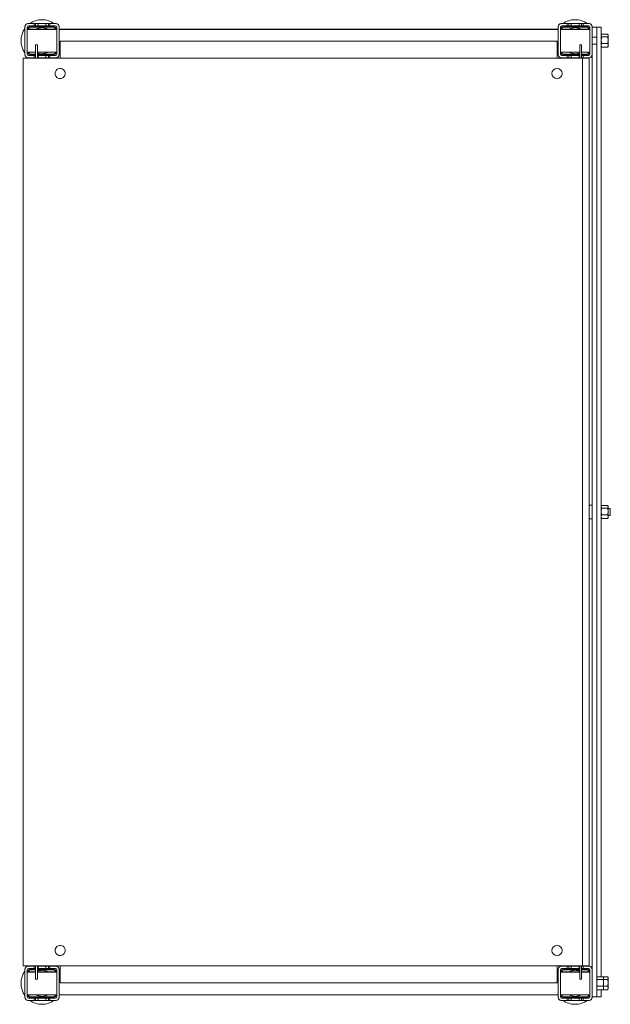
# Model space of a CAD drawing. Header units: millimetres. Extents: x -121 to 399, y -712 to 156.
import ezdxf

# ---------------------------------------------------------------- set-up
doc = ezdxf.new("R2010")
doc.units = ezdxf.units.MM

msp = doc.modelspace()

# ---------------------------------------------------------------- linework, layer by layer
at = {"color": 0, "linetype": 'Continuous', "lineweight": 0}
for p, q in [((-116.79, 149.83), (-116.79, 149.33)), ((-116.79, 149.33), (-116.79, 125.33)), ((-114.79, 149.33), (-114.79, 125.33)), ((-113.79, 152.33), (-114.29, 152.33)), ((-108.79, 152.33), (-113.79, 152.33)), ((-108.79, 150.33), (-113.79, 150.33)), ((-91.79, 149.83), (-111.79, 149.83)), ((-91.79, 149.33), (-111.79, 149.33)), ((-108.79, 150.33), (-108.79, 152.33)), ((-108.79, 152.33), (-107.39, 152.33)), ((-108.79, 150.33), (-107.39, 150.33)), ((-107.39, 152.33), (-105.29, 152.33)), ((-107.39, 152.33), (-107.39, 150.33)), ((-107.39, 150.33), (-105.29, 150.33)), ((-98.29, 152.33), (-105.29, 152.33)), ((-105.29, 152.33), (-105.29, 150.33)), ((-98.29, 150.33), (-105.29, 150.33)), ((-98.29, 150.33), (-98.29, 152.33)), ((-98.29, 152.33), (-96.19, 152.33)), ((-98.29, 150.33), (-96.19, 150.33)), ((-96.19, 152.33), (-94.79, 152.33)), ((-96.19, 152.33), (-96.19, 150.33)), ((-96.19, 150.33), (-94.79, 150.33)), ((-89.79, 152.33), (-94.79, 152.33)), ((-94.79, 152.33), (-94.79, 150.33)), ((-89.79, 150.33), (-94.79, 150.33)), ((-89.29, 152.33), (-89.79, 152.33)), ((-88.79, 125.33), (-88.79, 149.33)), ((-86.79, 149.33), (-86.79, 149.83)), ((-86.79, 125.33), (-86.79, 149.33)), ((353.21, 149.83), (353.21, 149.33)), ((353.21, 149.33), (353.21, 125.33)), ((355.21, 149.33), (355.21, 125.33)), ((356.21, 152.33), (355.71, 152.33)), ((361.21, 152.33), (356.21, 152.33)), ((361.21, 150.33), (356.21, 150.33)), ((378.21, 149.83), (358.21, 149.83)), ((378.21, 149.33), (358.21, 149.33)), ((361.21, 150.33), (361.21, 152.33)), ((362.61, 152.33), (361.21, 152.33)), ((361.21, 150.33), (362.61, 150.33)), ((364.71, 152.33), (362.61, 152.33)), ((362.61, 150.33), (362.61, 152.33)), ((362.61, 150.33), (364.71, 150.33)), ((371.71, 152.33), (364.71, 152.33)), ((364.71, 152.33), (364.71, 150.33)), ((371.71, 150.33), (364.71, 150.33)), ((371.71, 150.33), (371.71, 152.33)), ((373.81, 152.33), (371.71, 152.33)), ((371.71, 150.33), (373.81, 150.33)), ((375.21, 152.33), (373.81, 152.33)), ((373.81, 150.33), (373.81, 152.33)), ((373.81, 150.33), (375.21, 150.33)), ((380.21, 152.33), (375.21, 152.33)), ((375.21, 152.33), (375.21, 150.33)), ((380.21, 150.33), (375.21, 150.33)), ((380.71, 152.33), (380.21, 152.33)), ((381.21, 125.33), (381.21, 149.33)), ((383.21, 149.33), (383.21, 149.83)), ((383.21, 125.33), (383.21, 149.33)), ((387.21, 149.27), (383.21, 149.27)), ((387.21, 149.27), (387.21, 143.46)), ((391.21, 149.27), (387.21, 149.27)), ((391.21, 143.46), (391.21, 149.27)), ((-114.79, 147.43), (-88.79, 147.43)), ((-114.79, 147.33), (-112.79, 147.33)), ((-114.79, 147.23), (-88.79, 147.23)), ((-100.79, 147.33), (-112.79, 147.33)), ((-112.79, 147.33), (-112.79, 147.23)), ((-100.79, 147.23), (-100.79, 147.33)), ((-100.79, 147.33), (-98.79, 147.33)), ((-98.79, 147.33), (-98.79, 147.23)), ((-86.79, 147.43), (353.21, 147.43)), ((-86.79, 147.23), (353.21, 147.23)), ((355.21, 147.43), (381.21, 147.43)), ((355.21, 147.23), (381.21, 147.23)), ((365.21, 147.23), (365.21, 147.33)), ((365.21, 147.33), (367.21, 147.33)), ((379.21, 147.33), (367.21, 147.33)), ((367.21, 147.33), (367.21, 147.23)), ((379.21, 147.23), (379.21, 147.33)), ((379.21, 147.33), (381.21, 147.33)), ((387.21, 140.33), (383.21, 140.33)), ((387.21, 143.46), (387.21, 122.42)), ((391.21, 122.42), (391.21, 143.46)), ((391.21, 143.08), (391.66, 143.08)), ((391.21, 142.33), (391.5, 142.82)), ((396.87, 143.08), (391.66, 143.08)), ((396.87, 140.69), (391.66, 140.69)), ((397.31, 142.33), (397.03, 142.82)), ((397.31, 142.33), (397.31, 141.88)), ((397.31, 141.88), (397.31, 137.82)), ((-107.39, 133.63), (-105.89, 133.63)), ((-107.39, 133.63), (-107.39, 131.83)), ((-107.39, 121.83), (-107.39, 131.83)), ((-105.89, 133.63), (-105.89, 131.83)), ((-105.89, 121.83), (-105.89, 131.83)), ((-85.78, 136.83), (352.22, 136.83)), ((-85.78, 136.83), (-85.78, 121.83)), ((352.22, 121.83), (352.22, 136.83)), ((373.82, 133.63), (372.32, 133.63)), ((372.32, 131.83), (372.32, 133.63)), ((372.32, 131.83), (372.32, 121.83)), ((373.82, 131.83), (373.82, 133.63)), ((373.82, 131.83), (373.82, 121.83)), ((387.21, 134.33), (383.21, 134.33)), ((391.21, 132.33), (391.5, 131.84)), ((391.21, 131.59), (391.66, 131.59)), ((396.87, 134.94), (391.66, 134.94)), ((396.87, 131.59), (391.66, 131.59)), ((397.31, 132.33), (397.03, 131.84)), ((397.31, 137.82), (397.31, 133.26)), ((397.31, 133.26), (397.31, 132.33)), ((-118.28, 121.83), (-118.28, -678.17)), ((-115.03, 121.83), (-118.28, 121.83)), ((-116.79, 125.33), (-116.79, 124.83)), ((-115.03, 121.83), (372.72, 121.83)), ((-114.79, 127.23), (-107.39, 127.23)), ((-114.29, 122.33), (-113.79, 122.33)), ((-113.79, 124.33), (-108.79, 124.33)), ((-113.79, 122.33), (-108.79, 122.33)), ((-111.79, 125.34), (-107.39, 125.34)), ((-111.79, 124.83), (-107.39, 124.83)), ((-108.79, 122.33), (-108.79, 124.33)), ((-107.39, 124.33), (-108.79, 124.33)), ((-108.79, 122.33), (-107.39, 122.33)), ((-105.89, 127.23), (-88.79, 127.23)), ((-105.89, 125.34), (-91.79, 125.34)), ((-105.89, 124.83), (-91.79, 124.83)), ((-105.29, 124.33), (-105.89, 124.33)), ((-105.89, 122.33), (-105.29, 122.33)), ((-105.29, 124.33), (-98.29, 124.33)), ((-105.29, 124.33), (-105.29, 122.33)), ((-105.29, 122.33), (-98.29, 122.33)), ((-98.29, 122.33), (-98.29, 124.33)), ((-96.19, 124.33), (-98.29, 124.33)), ((-98.29, 122.33), (-96.19, 122.33)), ((-94.79, 124.33), (-96.19, 124.33)), ((-96.19, 124.33), (-96.19, 122.33)), ((-96.19, 122.33), (-94.79, 122.33)), ((-94.79, 124.33), (-89.79, 124.33)), ((-94.79, 124.33), (-94.79, 122.33)), ((-94.79, 122.33), (-89.79, 122.33)), ((-89.79, 122.33), (-89.29, 122.33)), ((-86.79, 127.23), (-85.78, 127.23)), ((-86.79, 124.83), (-86.79, 125.33)), ((352.22, 127.23), (353.21, 127.23)), ((353.21, 125.33), (353.21, 124.83)), ((355.21, 127.23), (372.32, 127.23)), ((355.71, 122.33), (356.21, 122.33)), ((356.21, 124.33), (361.21, 124.33)), ((356.21, 122.33), (361.21, 122.33)), ((358.21, 125.34), (372.32, 125.34)), ((358.21, 124.83), (372.32, 124.83)), ((361.21, 122.33), (361.21, 124.33)), ((362.61, 124.33), (361.21, 124.33)), ((362.61, 122.33), (361.21, 122.33)), ((364.71, 124.33), (362.61, 124.33)), ((362.61, 122.33), (362.61, 124.33)), ((364.71, 122.33), (362.61, 122.33)), ((364.71, 124.33), (371.71, 124.33)), ((364.71, 124.33), (364.71, 122.33)), ((364.71, 122.33), (371.71, 122.33)), ((371.71, 122.33), (371.71, 124.33)), ((372.32, 124.33), (371.71, 124.33)), ((372.32, 122.33), (371.71, 122.33)), ((372.72, 121.83), (374.72, 121.83)), ((373.82, 127.23), (381.21, 127.23)), ((373.82, 125.34), (378.21, 125.34)), ((373.82, 124.83), (378.21, 124.83)), ((375.21, 124.33), (373.82, 124.33)), ((375.21, 122.33), (373.82, 122.33)), ((374.72, 121.83), (374.72, -678.17)), ((380.72, 121.83), (374.72, 121.83)), ((375.21, 124.33), (380.21, 124.33)), ((375.21, 124.33), (375.21, 122.33)), ((375.21, 122.33), (380.21, 122.33)), ((380.21, 122.33), (380.71, 122.33)), ((380.72, 121.83), (380.72, -678.17)), ((383.21, 125.33), (383.21, -678.75)), ((387.21, 122.42), (387.21, -278.17)), ((391.21, 122.42), (391.21, -687.92)), ((383.21, -272.17), (380.89, -272.17)), ((391.21, -273.17), (391.5, -272.68)), ((396.87, -272.42), (391.66, -272.42)), ((396.87, -274.81), (391.66, -274.81)), ((397.31, -273.17), (397.03, -272.68)), ((397.31, -273.17), (397.31, -273.62)), ((397.31, -273.62), (397.31, -277.68)), ((399.21, -275.17), (397.31, -275.17)), ((397.31, -277.68), (397.31, -282.24)), ((399.21, -275.17), (399.21, -275.8)), ((399.21, -275.8), (399.21, -281.17)), ((383.21, -284.17), (380.89, -284.17)), ((387.21, -278.17), (387.21, -678.75)), ((391.21, -283.17), (391.5, -283.66)), ((396.87, -280.56), (391.66, -280.56)), ((396.87, -283.91), (391.66, -283.91)), ((397.31, -283.17), (397.03, -283.66)), ((399.21, -281.17), (397.31, -281.17)), ((397.31, -282.24), (397.31, -283.17)), ((-118.28, -678.17), (-115.03, -678.17)), ((-116.79, -681.17), (-116.79, -681.67)), ((-116.79, -681.67), (-116.79, -705.67)), ((-115.03, -678.17), (372.72, -678.17)), ((-114.79, -681.67), (-114.79, -705.67)), ((-114.79, -683.57), (-107.39, -683.57)), ((-114.79, -683.67), (-112.79, -683.67)), ((-114.79, -683.77), (-107.39, -683.77)), ((-113.79, -678.67), (-114.29, -678.67)), ((-108.79, -678.67), (-113.79, -678.67)), ((-108.79, -680.67), (-113.79, -680.67)), ((-107.39, -683.67), (-112.79, -683.67)), ((-112.79, -683.67), (-112.79, -683.77)), ((-107.39, -681.17), (-111.79, -681.17)), ((-107.39, -681.67), (-111.79, -681.67)), ((-108.79, -680.67), (-108.79, -678.67)), ((-108.79, -678.67), (-107.39, -678.67)), ((-108.79, -680.67), (-107.39, -680.67)), ((-107.39, -688.17), (-107.39, -678.17)), ((-105.89, -688.17), (-105.89, -678.17)), ((-105.89, -678.67), (-105.29, -678.67)), ((-105.89, -680.67), (-105.29, -680.67)), ((-91.79, -681.17), (-105.89, -681.17)), ((-91.79, -681.67), (-105.89, -681.67)), ((-105.89, -683.57), (-88.79, -683.57)), ((-100.79, -683.67), (-105.89, -683.67)), ((-105.89, -683.77), (-88.79, -683.77)), ((-98.29, -678.67), (-105.29, -678.67)), ((-105.29, -678.67), (-105.29, -680.67)), ((-98.29, -680.67), (-105.29, -680.67)), ((-100.79, -683.77), (-100.79, -683.67)), ((-100.79, -683.67), (-98.79, -683.67)), ((-98.79, -683.67), (-98.79, -683.77)), ((-98.29, -680.67), (-98.29, -678.67)), ((-98.29, -678.67), (-96.19, -678.67)), ((-98.29, -680.67), (-96.19, -680.67)), ((-96.19, -678.67), (-94.79, -678.67)), ((-96.19, -678.67), (-96.19, -680.67)), ((-96.19, -680.67), (-94.79, -680.67)), ((-89.79, -678.67), (-94.79, -678.67)), ((-94.79, -678.67), (-94.79, -680.67)), ((-89.79, -680.67), (-94.79, -680.67)), ((-89.29, -678.67), (-89.79, -678.67)), ((-88.79, -705.67), (-88.79, -681.67)), ((-86.79, -681.67), (-86.79, -681.17)), ((-86.79, -705.67), (-86.79, -681.67)), ((-86.79, -683.57), (-85.78, -683.57)), ((-86.79, -683.77), (-85.78, -683.77)), ((-85.78, -678.17), (-85.78, -693.17)), ((352.22, -693.17), (352.22, -678.17)), ((352.22, -683.57), (353.21, -683.57)), ((352.22, -683.77), (353.21, -683.77)), ((353.21, -681.17), (353.21, -681.67)), ((353.21, -681.67), (353.21, -705.67)), ((355.21, -681.67), (355.21, -705.67)), ((355.21, -683.57), (372.32, -683.57)), ((355.21, -683.77), (372.32, -683.77)), ((356.21, -678.67), (355.71, -678.67)), ((361.21, -678.67), (356.21, -678.67)), ((361.21, -680.67), (356.21, -680.67)), ((372.32, -681.17), (358.21, -681.17)), ((372.32, -681.67), (358.21, -681.67)), ((361.21, -680.67), (361.21, -678.67)), ((362.61, -678.67), (361.21, -678.67)), ((361.21, -680.67), (362.61, -680.67)), ((364.71, -678.67), (362.61, -678.67)), ((362.61, -680.67), (362.61, -678.67)), ((362.61, -680.67), (364.71, -680.67)), ((371.71, -678.67), (364.71, -678.67)), ((364.71, -678.67), (364.71, -680.67)), ((371.71, -680.67), (364.71, -680.67)), ((365.21, -683.77), (365.21, -683.67)), ((365.21, -683.67), (367.21, -683.67)), ((372.32, -683.67), (367.21, -683.67)), ((367.21, -683.67), (367.21, -683.77)), ((371.71, -680.67), (371.71, -678.67)), ((372.32, -678.67), (371.71, -678.67)), ((371.71, -680.67), (372.32, -680.67)), ((372.32, -678.17), (372.32, -688.17)), ((374.72, -678.17), (372.72, -678.17)), ((373.82, -678.17), (373.82, -688.17)), ((375.21, -678.67), (373.82, -678.67)), ((373.82, -680.67), (375.21, -680.67)), ((378.21, -681.17), (373.82, -681.17)), ((378.21, -681.67), (373.82, -681.67)), ((373.82, -683.57), (381.21, -683.57)), ((379.21, -683.67), (373.82, -683.67)), ((373.82, -683.77), (381.21, -683.77)), ((374.72, -678.17), (380.72, -678.17)), ((380.21, -678.67), (375.21, -678.67)), ((375.21, -678.67), (375.21, -680.67)), ((380.21, -680.67), (375.21, -680.67)), ((379.21, -683.77), (379.21, -683.67)), ((379.21, -683.67), (381.21, -683.67)), ((380.71, -678.67), (380.21, -678.67)), ((381.21, -705.67), (381.21, -681.67)), ((383.21, -678.75), (383.21, -681.67)), ((383.21, -705.67), (383.21, -681.67)), ((387.21, -699.8), (387.21, -678.75)), ((-107.39, -688.17), (-107.39, -689.97)), ((-107.39, -689.97), (-105.89, -689.97)), ((-105.89, -688.17), (-105.89, -689.97)), ((352.22, -693.17), (-85.78, -693.17)), ((372.32, -689.97), (372.32, -688.17)), ((373.82, -689.97), (372.32, -689.97)), ((373.82, -689.97), (373.82, -688.17)), ((387.21, -688.67), (387.5, -688.18)), ((392.87, -687.92), (387.66, -687.92)), ((392.87, -690.31), (387.66, -690.31)), ((396.87, -687.92), (392.87, -687.92)), ((393.31, -688.67), (393.03, -688.18)), ((393.31, -688.67), (393.31, -689.12)), ((393.31, -689.12), (393.31, -693.18)), ((396.87, -690.31), (393.31, -690.31)), ((393.31, -693.18), (393.31, -697.74)), ((397.31, -688.67), (397.03, -688.18)), ((397.31, -688.67), (397.31, -689.12)), ((397.31, -689.12), (397.31, -693.18)), ((397.31, -693.18), (397.31, -697.74)), ((387.21, -698.67), (387.5, -699.16)), ((387.21, -705.6), (387.21, -699.8)), ((392.87, -696.06), (387.66, -696.06)), ((392.87, -699.41), (387.66, -699.41)), ((391.21, -699.41), (391.21, -702.45)), ((391.21, -705.6), (391.21, -702.45)), ((396.87, -699.41), (392.87, -699.41)), ((393.31, -698.67), (393.03, -699.16)), ((396.87, -696.06), (393.31, -696.06)), ((393.31, -697.74), (393.31, -698.67)), ((397.31, -698.67), (397.03, -699.16)), ((397.31, -697.74), (397.31, -698.67)), ((-116.79, -705.67), (-116.79, -706.17)), ((-114.79, -703.77), (-88.79, -703.77)), ((-114.29, -708.67), (-113.79, -708.67)), ((-113.79, -706.67), (-108.79, -706.67)), ((-113.79, -708.67), (-108.79, -708.67)), ((-111.79, -705.66), (-91.79, -705.66)), ((-111.79, -706.17), (-91.79, -706.17)), ((-108.79, -708.67), (-108.79, -706.67)), ((-107.39, -706.67), (-108.79, -706.67)), ((-108.79, -708.67), (-107.39, -708.67)), ((-105.29, -706.67), (-107.39, -706.67)), ((-107.39, -706.67), (-107.39, -708.67)), ((-107.39, -708.67), (-105.29, -708.67)), ((-105.29, -706.67), (-98.29, -706.67)), ((-105.29, -706.67), (-105.29, -708.67)), ((-105.29, -708.67), (-98.29, -708.67)), ((-98.29, -708.67), (-98.29, -706.67)), ((-96.19, -706.67), (-98.29, -706.67)), ((-98.29, -708.67), (-96.19, -708.67)), ((-94.79, -706.67), (-96.19, -706.67)), ((-96.19, -706.67), (-96.19, -708.67)), ((-96.19, -708.67), (-94.79, -708.67)), ((-94.79, -706.67), (-89.79, -706.67)), ((-94.79, -706.67), (-94.79, -708.67)), ((-94.79, -708.67), (-89.79, -708.67)), ((-89.79, -708.67), (-89.29, -708.67)), ((-86.79, -703.77), (353.21, -703.77)), ((-86.79, -706.17), (-86.79, -705.67)), ((353.21, -705.67), (353.21, -706.17)), ((355.21, -703.77), (381.21, -703.77)), ((355.71, -708.67), (356.21, -708.67)), ((356.21, -706.67), (361.21, -706.67)), ((356.21, -708.67), (361.21, -708.67)), ((358.21, -705.66), (378.21, -705.66)), ((358.21, -706.17), (378.21, -706.17)), ((361.21, -708.67), (361.21, -706.67)), ((362.61, -706.67), (361.21, -706.67)), ((362.61, -708.67), (361.21, -708.67)), ((364.71, -706.67), (362.61, -706.67)), ((362.61, -708.67), (362.61, -706.67)), ((364.71, -708.67), (362.61, -708.67)), ((364.71, -706.67), (371.71, -706.67)), ((364.71, -706.67), (364.71, -708.67)), ((364.71, -708.67), (371.71, -708.67)), ((371.71, -708.67), (371.71, -706.67)), ((373.81, -706.67), (371.71, -706.67)), ((373.81, -708.67), (371.71, -708.67)), ((375.21, -706.67), (373.81, -706.67)), ((373.81, -708.67), (373.81, -706.67)), ((375.21, -708.67), (373.81, -708.67)), ((375.21, -706.67), (380.21, -706.67)), ((375.21, -706.67), (375.21, -708.67)), ((375.21, -708.67), (380.21, -708.67)), ((380.21, -708.67), (380.71, -708.67)), ((387.21, -705.6), (383.21, -705.6)), ((383.21, -706.17), (383.21, -705.67)), ((391.21, -705.6), (387.21, -705.6))]:
    msp.add_line(p, q, dxfattribs=at)
at = {"color": 0, "linetype": 'Continuous', "lineweight": 0, "extrusion": (0, 0, -1)}
for centre, radius, start, end in [((101.79, 137.33), 18.5, 324.17523, 35.82477), ((101.79, 137.33), 18.5, 54.17523, 90), ((101.79, 137.33), 18.5, 90, 125.82477), ((101.79, 137.33), 18.5, 144.17523, 146.91067), ((-368.21, 137.33), 18.5, 33.08933, 35.82477), ((-368.21, 137.33), 18.5, 54.17523, 90), ((-368.21, 137.33), 18.5, 90, 125.82477), ((101.79, 137.33), 18.5, 303.0875, 305.82477), ((101.79, 137.33), 18.5, 234.17523, 236.9125), ((101.79, 137.33), 18.5, 213.08933, 215.82477), ((-368.21, 137.33), 18.5, 324.17523, 326.91067), ((-368.21, 137.33), 18.5, 303.0875, 305.82477), ((-368.21, 137.33), 18.5, 234.17523, 236.9125), ((-380.89, -272.71), 0.54, 71.53112, 90), ((-380.89, -283.63), 0.54, 270, 288.46888), ((101.79, -693.67), 18.5, 324.17523, 35.82477), ((101.79, -693.67), 18.5, 54.17523, 56.9125), ((101.79, -693.67), 18.5, 123.0875, 125.82477), ((101.79, -693.67), 18.5, 144.17523, 146.91067), ((-368.21, -693.67), 18.5, 33.08933, 35.82477), ((-368.21, -693.67), 18.5, 54.17523, 56.9125), ((-368.21, -693.67), 18.5, 123.0875, 125.82477), ((101.79, -693.67), 18.5, 270, 305.82477), ((101.79, -693.67), 18.5, 234.17523, 270), ((101.79, -693.67), 18.5, 213.08933, 215.82477), ((-368.21, -693.67), 18.5, 324.17523, 326.91067), ((-368.21, -693.67), 18.5, 270, 305.82477), ((-368.21, -693.67), 18.5, 234.17523, 270)]:
    msp.add_arc(centre, radius, start, end, dxfattribs=at)
at = {"color": 0, "linetype": 'Continuous', "lineweight": 0}
for centre, radius, start, end in [((-113.79, 149.33), 3, 90, 180), ((-114.29, 149.83), 2.5, 90, 180), ((-113.79, 149.33), 1, 90, 180), ((-111.79, 147.33), 2.5, 90, 177.70756), ((-111.79, 147.33), 1.99, 90, 177.1251), ((-101.79, 137.33), 11.5, 90, 118.56672), ((-101.79, 137.33), 11.5, 61.43328, 90), ((-91.79, 147.33), 2.5, 2.29244, 90), ((-91.79, 147.33), 1.99, 2.8749, 90), ((-89.79, 149.33), 3, 0, 90), ((-89.79, 149.33), 1, 0, 90), ((-89.29, 149.83), 2.5, 0, 90), ((356.21, 149.33), 3, 90, 180), ((355.71, 149.83), 2.5, 90, 180), ((356.21, 149.33), 1, 90, 180), ((358.21, 147.33), 2.5, 90, 177.70756), ((358.21, 147.33), 1.99, 90, 177.1251), ((368.21, 137.33), 11.5, 90, 118.56672), ((368.21, 137.33), 11.5, 61.43328, 90), ((378.21, 147.33), 2.5, 2.29244, 90), ((378.21, 147.33), 1.99, 2.8749, 90), ((380.21, 149.33), 3, 0, 90), ((380.21, 149.33), 1, 0, 90), ((380.71, 149.83), 2.5, 0, 90), ((-113.79, 125.33), 3, 180, 270), ((-114.29, 124.83), 2.5, 180, 270), ((-113.79, 125.33), 1, 180, 270), ((-111.79, 127.33), 2.5, 182.29244, 270), ((-111.79, 127.33), 1.99, 182.8749, 270), ((-101.79, 137.33), 11.5, 249.11326, 270), ((-101.79, 137.33), 11.5, 270, 298.56672), ((-91.79, 127.33), 2.5, 270, 357.70756), ((-91.79, 127.33), 1.99, 270, 357.1251), ((-89.79, 125.33), 1, 270, 0), ((-89.79, 125.33), 3, 270, 0), ((-89.29, 124.83), 2.5, 270, 0), ((356.21, 125.33), 3, 180, 270), ((355.71, 124.83), 2.5, 180, 270), ((356.21, 125.33), 1, 180, 270), ((358.21, 127.33), 2.5, 182.29244, 270), ((358.21, 127.33), 1.99, 182.8749, 270), ((368.21, 137.33), 11.5, 241.43328, 270), ((368.21, 137.33), 11.5, 270, 290.92568), ((378.21, 127.33), 2.5, 270, 357.70756), ((378.21, 127.33), 1.99, 270, 357.1251), ((380.21, 125.33), 1, 270, 0), ((380.21, 125.33), 3, 270, 0), ((380.71, 124.83), 2.5, 270, 0), ((-85.78, 108.33), 4.5, 143.58761, 323.58761), ((-85.78, 108.33), 4.5, 323.58761, 143.58761), ((352.22, 108.33), 4.5, 0, 180), ((352.22, 108.33), 4.5, 180, 0), ((-85.78, -664.67), 4.5, 143.58761, 323.58761), ((-85.78, -664.67), 4.5, 323.58761, 143.58761), ((352.22, -664.67), 4.5, 0, 180), ((352.22, -664.67), 4.5, 180, 0), ((-113.79, -681.67), 3, 90, 180), ((-114.29, -681.17), 2.5, 90, 180), ((-113.79, -681.67), 1, 90, 180), ((-111.79, -683.67), 2.5, 90, 177.70756), ((-111.79, -683.67), 1.99, 90, 177.1251), ((-101.79, -693.67), 11.5, 90, 110.88674), ((-101.79, -693.67), 11.5, 61.43328, 90), ((-91.79, -683.67), 2.5, 2.29244, 90), ((-91.79, -683.67), 1.99, 2.8749, 90), ((-89.79, -681.67), 3, 0, 90), ((-89.79, -681.67), 1, 0, 90), ((-89.29, -681.17), 2.5, 0, 90), ((356.21, -681.67), 3, 90, 180), ((355.71, -681.17), 2.5, 90, 180), ((356.21, -681.67), 1, 90, 180), ((358.21, -683.67), 2.5, 90, 177.70756), ((358.21, -683.67), 1.99, 90, 177.1251), ((368.21, -693.67), 11.5, 90, 118.56672), ((368.21, -693.67), 11.5, 69.07432, 90), ((378.21, -683.67), 2.5, 2.29244, 90), ((378.21, -683.67), 1.99, 2.8749, 90), ((380.21, -681.67), 3, 0, 90), ((380.21, -681.67), 1, 0, 90), ((380.71, -681.17), 2.5, 0, 90), ((-113.79, -705.67), 3, 180, 270), ((-114.29, -706.17), 2.5, 180, 270), ((-113.79, -705.67), 1, 180, 270), ((-111.79, -703.67), 2.5, 182.29244, 270), ((-111.79, -703.67), 1.99, 182.8749, 270), ((-101.79, -693.67), 11.5, 241.43328, 270), ((-101.79, -693.67), 11.5, 270, 298.56672), ((-91.79, -703.67), 2.5, 270, 357.70756), ((-91.79, -703.67), 1.99, 270, 357.1251), ((-89.79, -705.67), 1, 270, 0), ((-89.79, -705.67), 3, 270, 0), ((-89.29, -706.17), 2.5, 270, 0), ((356.21, -705.67), 3, 180, 270), ((355.71, -706.17), 2.5, 180, 270), ((356.21, -705.67), 1, 180, 270), ((358.21, -703.67), 2.5, 182.29244, 270), ((358.21, -703.67), 1.99, 182.8749, 270), ((368.21, -693.67), 11.5, 241.43328, 270), ((368.21, -693.67), 11.5, 270, 298.56672), ((378.21, -703.67), 2.5, 270, 357.70756), ((378.21, -703.67), 1.99, 270, 357.1251), ((380.21, -705.67), 1, 270, 0), ((380.21, -705.67), 3, 270, 0), ((380.71, -706.17), 2.5, 270, 0)]:
    msp.add_arc(centre, radius, start, end, dxfattribs=at)
for points, weights in [([(391.66, 143.08), (391.21, 142.44), (391.21, 141.88)], [2.06966679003, 2.22975607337, 2.22975607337]), ([(391.21, 141.88), (391.21, 141.33), (391.66, 140.69)], [2.22975607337, 2.22975607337, 2.06966679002]), ([(391.21, 137.82), (391.21, 139.15), (391.66, 140.69)], [2.22975607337, 2.22975607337, 2.06966679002]), ([(396.87, 143.08), (397.31, 142.44), (397.31, 141.88)], [2.06966679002, 2.22975607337, 2.22975607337]), ([(397.31, 141.88), (397.31, 141.33), (396.87, 140.69)], [2.22975607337, 2.22975607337, 2.06966679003]), ([(397.31, 137.82), (397.31, 139.15), (396.87, 140.69)], [2.22975607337, 2.22975607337, 2.06966679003]), ([(391.66, 134.94), (391.21, 136.48), (391.21, 137.82)], [2.06966679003, 2.22975607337, 2.22975607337]), ([(391.66, 134.94), (391.21, 134.04), (391.21, 133.26)], [2.06966679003, 2.22975607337, 2.22975607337]), ([(391.21, 133.26), (391.21, 132.49), (391.66, 131.59)], [2.22975607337, 2.22975607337, 2.06966679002]), ([(391.66, 131.59), (391.57, 131.72), (391.5, 131.84)], [2.06966679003, 2.100429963, 2.12528160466]), ([(396.87, 134.94), (397.31, 136.48), (397.31, 137.82)], [2.06966679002, 2.22975607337, 2.22975607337]), ([(396.87, 134.94), (397.31, 134.04), (397.31, 133.26)], [2.06966679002, 2.22975607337, 2.22975607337]), ([(397.31, 133.26), (397.31, 132.49), (396.87, 131.59)], [2.22975607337, 2.22975607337, 2.06966679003]), ([(396.87, 131.59), (396.96, 131.72), (397.03, 131.84)], [2.06966679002, 2.100429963, 2.12528160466]), ([(391.66, -272.42), (391.21, -273.06), (391.21, -273.62)], [2.06966679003, 2.22975607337, 2.22975607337]), ([(391.21, -273.62), (391.21, -274.17), (391.66, -274.81)], [2.22975607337, 2.22975607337, 2.06966679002]), ([(391.21, -277.68), (391.21, -276.35), (391.66, -274.81)], [2.22975607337, 2.22975607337, 2.06966679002]), ([(391.66, -280.56), (391.21, -279.02), (391.21, -277.68)], [2.06966679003, 2.22975607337, 2.22975607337]), ([(396.87, -272.42), (397.31, -273.06), (397.31, -273.62)], [2.06966679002, 2.22975607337, 2.22975607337]), ([(397.31, -273.62), (397.31, -274.17), (396.87, -274.81)], [2.22975607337, 2.22975607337, 2.06966679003]), ([(397.31, -277.68), (397.31, -276.35), (396.87, -274.81)], [2.22975607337, 2.22975607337, 2.06966679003]), ([(396.87, -280.56), (397.31, -279.02), (397.31, -277.68)], [2.06966679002, 2.22975607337, 2.22975607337]), ([(391.66, -280.56), (391.21, -281.46), (391.21, -282.24)], [2.06966679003, 2.22975607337, 2.22975607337]), ([(391.21, -282.24), (391.21, -283.01), (391.66, -283.91)], [2.22975607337, 2.22975607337, 2.06966679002]), ([(391.66, -283.91), (391.57, -283.78), (391.5, -283.66)], [2.06966679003, 2.100429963, 2.12528160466]), ([(396.87, -280.56), (397.31, -281.46), (397.31, -282.24)], [2.06966679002, 2.22975607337, 2.22975607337]), ([(397.31, -282.24), (397.31, -283.01), (396.87, -283.91)], [2.22975607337, 2.22975607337, 2.06966679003]), ([(396.87, -283.91), (396.96, -283.78), (397.03, -283.66)], [2.06966679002, 2.100429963, 2.12528160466]), ([(387.66, -687.92), (387.21, -688.56), (387.21, -689.12)], [2.06966679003, 2.22975607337, 2.22975607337]), ([(387.21, -689.12), (387.21, -689.67), (387.66, -690.31)], [2.22975607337, 2.22975607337, 2.06966679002]), ([(387.21, -693.18), (387.21, -691.85), (387.66, -690.31)], [2.22975607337, 2.22975607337, 2.06966679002]), ([(387.66, -696.06), (387.21, -694.52), (387.21, -693.18)], [2.06966679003, 2.22975607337, 2.22975607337]), ([(392.87, -687.92), (393.31, -688.56), (393.31, -689.12)], [2.06966679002, 2.22975607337, 2.22975607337]), ([(393.31, -689.12), (393.31, -689.67), (392.87, -690.31)], [2.22975607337, 2.22975607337, 2.06966679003]), ([(393.31, -693.18), (393.31, -691.85), (392.87, -690.31)], [2.22975607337, 2.22975607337, 2.06966679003]), ([(392.87, -696.06), (393.31, -694.52), (393.31, -693.18)], [2.06966679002, 2.22975607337, 2.22975607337]), ([(396.87, -687.92), (397.31, -688.56), (397.31, -689.12)], [2.06966679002, 2.22975607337, 2.22975607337]), ([(397.31, -689.12), (397.31, -689.67), (396.87, -690.31)], [2.22975607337, 2.22975607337, 2.06966679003]), ([(397.31, -693.18), (397.31, -691.85), (396.87, -690.31)], [2.22975607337, 2.22975607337, 2.06966679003]), ([(396.87, -696.06), (397.31, -694.52), (397.31, -693.18)], [2.06966679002, 2.22975607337, 2.22975607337]), ([(387.66, -696.06), (387.21, -696.96), (387.21, -697.74)], [2.06966679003, 2.22975607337, 2.22975607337]), ([(387.21, -697.74), (387.21, -698.51), (387.66, -699.41)], [2.22975607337, 2.22975607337, 2.06966679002]), ([(387.66, -699.41), (387.57, -699.28), (387.5, -699.16)], [2.06966679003, 2.100429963, 2.12528160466]), ([(392.87, -696.06), (393.31, -696.96), (393.31, -697.74)], [2.06966679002, 2.22975607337, 2.22975607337]), ([(393.31, -697.74), (393.31, -698.51), (392.87, -699.41)], [2.22975607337, 2.22975607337, 2.06966679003]), ([(392.87, -699.41), (392.96, -699.28), (393.03, -699.16)], [2.06966679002, 2.100429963, 2.12528160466]), ([(396.87, -696.06), (397.31, -696.96), (397.31, -697.74)], [2.06966679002, 2.22975607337, 2.22975607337]), ([(397.31, -697.74), (397.31, -698.51), (396.87, -699.41)], [2.22975607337, 2.22975607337, 2.06966679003]), ([(396.87, -699.41), (396.96, -699.28), (397.03, -699.16)], [2.06966679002, 2.100429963, 2.12528160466])]:
    msp.add_rational_spline(points, weights, degree=2, dxfattribs=at)

doc.saveas('drawing.dxf')
